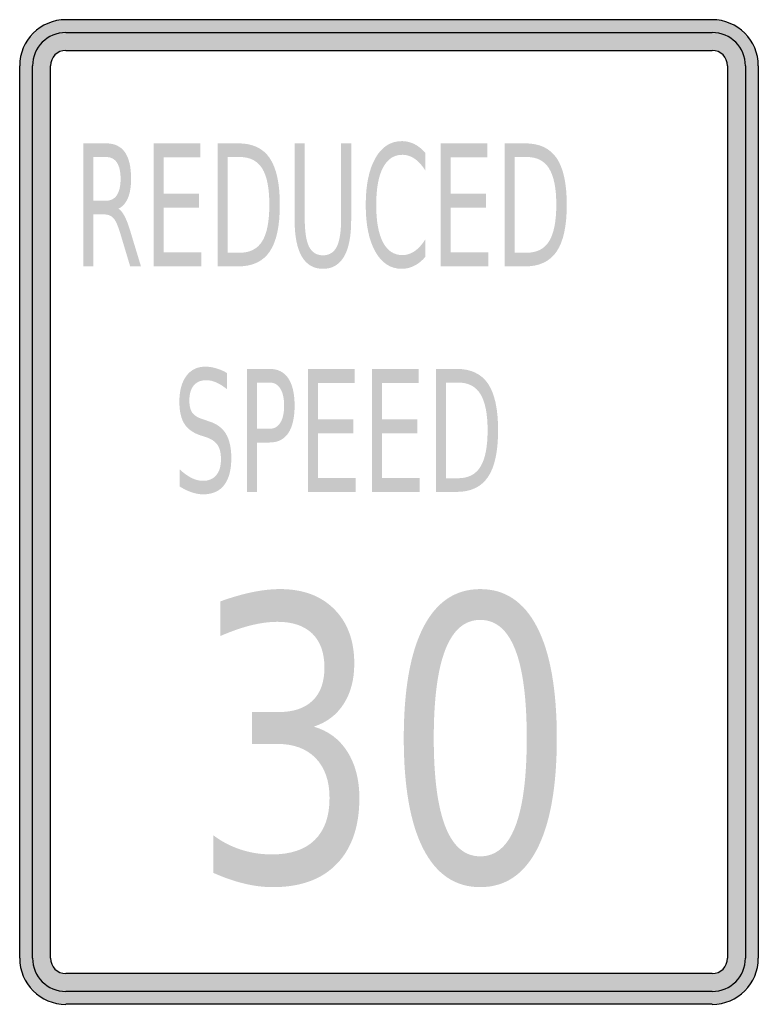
# Model space of a CAD drawing. Header units: inches. Extents: x -0.5 to 0.5, y -0.67 to 0.67.
import ezdxf

# ---------------------------------------------------------------- set-up
doc = ezdxf.new("R2010")
doc.units = ezdxf.units.IN
doc.header["$MEASUREMENT"] = 0

msp = doc.modelspace()

# ---------------------------------------------------------------- hatches: boundary and pattern name
h = msp.add_hatch(color=7)
h.paths.add_polyline_path([(-0.4375, 0.6667), (0.4375, 0.6667), (0.446, 0.666), (0.4542, 0.6644), (0.4618, 0.6618), (0.4691, 0.6582), (0.4758, 0.6535), (0.4818, 0.6484), (0.4869, 0.6424), (0.4915, 0.6358), (0.4951, 0.6284), (0.4978, 0.6207), (0.4993, 0.6127), (0.5, 0.6042), (0.5, -0.6042), (0.4993, -0.6127), (0.4978, -0.6209), (0.4951, -0.6284), (0.4915, -0.6358), (0.4869, -0.6424), (0.4818, -0.6484), (0.4758, -0.6535), (0.4691, -0.6582), (0.4618, -0.6618), (0.4542, -0.6644), (0.446, -0.666), (0.4375, -0.6667), (-0.4375, -0.6667), (-0.446, -0.666), (-0.454, -0.6644), (-0.4618, -0.6618), (-0.4691, -0.6582), (-0.4758, -0.6535), (-0.4818, -0.6484), (-0.4869, -0.6424), (-0.4915, -0.6358), (-0.4951, -0.6284), (-0.4978, -0.6209), (-0.4993, -0.6127), (-0.5, -0.6042), (-0.5, 0.6042), (-0.4993, 0.6127), (-0.4978, 0.6207), (-0.4951, 0.6284), (-0.4915, 0.6358), (-0.4869, 0.6424), (-0.4818, 0.6484), (-0.4758, 0.6535), (-0.4691, 0.6582), (-0.4618, 0.6618), (-0.454, 0.6644), (-0.446, 0.666), (-0.4375, 0.6667)])
h.paths.add_polyline_path([(-0.4582, -0.6042), (-0.4582, 0.6042), (-0.4575, 0.6098), (-0.4555, 0.6147), (-0.4522, 0.6189), (-0.448, 0.6222), (-0.4431, 0.6242), (-0.4375, 0.6249), (0.4375, 0.6249), (0.4431, 0.6242), (0.448, 0.6222), (0.4522, 0.6189), (0.4555, 0.6147), (0.4575, 0.6098), (0.4582, 0.6042), (0.4582, -0.6042), (0.4575, -0.6098), (0.4555, -0.6147), (0.4522, -0.6189), (0.448, -0.6222), (0.4431, -0.6242), (0.4375, -0.6251), (-0.4375, -0.6251), (-0.4431, -0.6242), (-0.448, -0.6222), (-0.4522, -0.6189), (-0.4555, -0.6147), (-0.4575, -0.6098), (-0.4582, -0.6042)], flags=0)
h = msp.add_hatch(color=7)
edge = h.paths.add_edge_path()
edge.add_spline(control_points=[(-0.3663, 0.4107), (-0.3634, 0.4091), (-0.3606, 0.4056), (-0.3578, 0.4002), (-0.3551, 0.3949), (-0.3523, 0.3875), (-0.3496, 0.3781)], knot_values=[0, 0, 0, 0, 1, 1, 1, 2, 2, 2, 2], degree=3, periodic=0)
edge.add_line((-0.3496, 0.3781), (-0.3358, 0.3326))
edge.add_line((-0.3358, 0.3326), (-0.3504, 0.3326))
edge.add_line((-0.3504, 0.3326), (-0.3632, 0.3753))
edge.add_spline(control_points=[(-0.3632, 0.3753), (-0.3665, 0.3865), (-0.3696, 0.3939), (-0.3727, 0.3975), (-0.3758, 0.4012), (-0.3801, 0.403), (-0.3854, 0.403)], knot_values=[0, 0, 0, 0, 1, 1, 1, 2, 2, 2, 2], degree=3, periodic=0)
edge.add_line((-0.3854, 0.403), (-0.4002, 0.403))
edge.add_line((-0.4002, 0.403), (-0.4002, 0.3326))
edge.add_line((-0.4002, 0.3326), (-0.4137, 0.3326))
edge.add_line((-0.4137, 0.3326), (-0.4137, 0.4992))
edge.add_line((-0.4137, 0.4992), (-0.3832, 0.4992))
edge.add_spline(control_points=[(-0.3832, 0.4992), (-0.3717, 0.4992), (-0.3632, 0.4952), (-0.3576, 0.4873), (-0.352, 0.4793), (-0.3492, 0.4673), (-0.3492, 0.4512), (-0.3492, 0.4407), (-0.3506, 0.432), (-0.3535, 0.4251), (-0.3564, 0.4182), (-0.3607, 0.4134), (-0.3663, 0.4107)], knot_values=[0, 0, 0, 0, 1, 1, 1, 2, 2, 2, 3, 3, 3, 4, 4, 4, 4], degree=3, periodic=0)
edge = h.paths.add_edge_path(flags=0)
edge.add_line((-0.4002, 0.4807), (-0.4002, 0.4215))
edge.add_line((-0.4002, 0.4215), (-0.3832, 0.4215))
edge.add_spline(control_points=[(-0.3832, 0.4215), (-0.3767, 0.4215), (-0.3717, 0.424), (-0.3684, 0.4291), (-0.3651, 0.4341), (-0.3634, 0.4415), (-0.3634, 0.4512), (-0.3634, 0.461), (-0.3651, 0.4683), (-0.3684, 0.4733), (-0.3717, 0.4782), (-0.3767, 0.4807), (-0.3832, 0.4807)], knot_values=[0, 0, 0, 0, 1, 1, 1, 2, 2, 2, 3, 3, 3, 4, 4, 4, 4], degree=3, periodic=0)
edge.add_line((-0.3832, 0.4807), (-0.4002, 0.4807))
for points in [[(-0.3184, 0.4992), (-0.2553, 0.4992), (-0.2553, 0.4802), (-0.3049, 0.4802), (-0.3049, 0.4309), (-0.2573, 0.4309), (-0.2573, 0.4119), (-0.3049, 0.4119), (-0.3049, 0.3515), (-0.254, 0.3515), (-0.254, 0.3326), (-0.3184, 0.3326), (-0.3184, 0.4992)], [(0.07, 0.4992), (0.1332, 0.4992), (0.1332, 0.4802), (0.0836, 0.4802), (0.0836, 0.4309), (0.1312, 0.4309), (0.1312, 0.4119), (0.0836, 0.4119), (0.0836, 0.3515), (0.1345, 0.3515), (0.1345, 0.3326), (0.07, 0.3326), (0.07, 0.4992)], [(-0.1096, 0.1938), (-0.0464, 0.1938), (-0.0464, 0.1748), (-0.0961, 0.1748), (-0.0961, 0.1255), (-0.0484, 0.1255), (-0.0484, 0.1065), (-0.0961, 0.1065), (-0.0961, 0.0461), (-0.0452, 0.0461), (-0.0452, 0.0272), (-0.1096, 0.0272), (-0.1096, 0.1938)], [(-0.023, 0.1938), (0.0402, 0.1938), (0.0402, 0.1748), (-0.0094, 0.1748), (-0.0094, 0.1255), (0.0382, 0.1255), (0.0382, 0.1065), (-0.0094, 0.1065), (-0.0094, 0.0461), (0.0415, 0.0461), (0.0415, 0.0272), (-0.023, 0.0272), (-0.023, 0.1938)]]:
    msp.add_hatch(color=7).paths.add_polyline_path(points)
h = msp.add_hatch(color=7)
edge = h.paths.add_edge_path()
edge.add_line((-0.2318, 0.4992), (-0.204, 0.4992))
edge.add_spline(control_points=[(-0.204, 0.4992), (-0.1846, 0.4992), (-0.1704, 0.4925), (-0.1614, 0.4791), (-0.1523, 0.4656), (-0.1478, 0.4446), (-0.1478, 0.4161), (-0.1478, 0.3873), (-0.1523, 0.3662), (-0.1614, 0.3528), (-0.1705, 0.3393), (-0.1847, 0.3326), (-0.204, 0.3326)], knot_values=[0, 0, 0, 0, 1, 1, 1, 2, 2, 2, 3, 3, 3, 4, 4, 4, 4], degree=3, periodic=0)
edge.add_line((-0.204, 0.3326), (-0.2318, 0.3326))
edge.add_line((-0.2318, 0.3326), (-0.2318, 0.4992))
edge = h.paths.add_edge_path(flags=0)
edge.add_line((-0.2183, 0.4807), (-0.2183, 0.3511))
edge.add_line((-0.2183, 0.3511), (-0.202, 0.3511))
edge.add_spline(control_points=[(-0.202, 0.3511), (-0.1882, 0.3511), (-0.1781, 0.3563), (-0.1716, 0.3667), (-0.1652, 0.3771), (-0.162, 0.3936), (-0.162, 0.4161), (-0.162, 0.4384), (-0.1652, 0.4547), (-0.1716, 0.4651), (-0.1781, 0.4755), (-0.1882, 0.4807), (-0.202, 0.4807)], knot_values=[0, 0, 0, 0, 1, 1, 1, 2, 2, 2, 3, 3, 3, 4, 4, 4, 4], degree=3, periodic=0)
edge.add_line((-0.202, 0.4807), (-0.2183, 0.4807))
h = msp.add_hatch(color=7)
edge = h.paths.add_edge_path()
edge.add_line((-0.1278, 0.4992), (-0.1141, 0.4992))
edge.add_line((-0.1141, 0.4992), (-0.1141, 0.398))
edge.add_spline(control_points=[(-0.1141, 0.398), (-0.1141, 0.3801), (-0.1122, 0.3673), (-0.1083, 0.3594), (-0.1044, 0.3516), (-0.0981, 0.3476), (-0.0894, 0.3476), (-0.0807, 0.3476), (-0.0745, 0.3516), (-0.0706, 0.3594), (-0.0667, 0.3673), (-0.0648, 0.3801), (-0.0648, 0.398)], knot_values=[0, 0, 0, 0, 1, 1, 1, 2, 2, 2, 3, 3, 3, 4, 4, 4, 4], degree=3, periodic=0)
edge.add_line((-0.0648, 0.398), (-0.0648, 0.4992))
edge.add_line((-0.0648, 0.4992), (-0.0512, 0.4992))
edge.add_line((-0.0512, 0.4992), (-0.0512, 0.3952))
edge.add_spline(control_points=[(-0.0512, 0.3952), (-0.0512, 0.3735), (-0.0544, 0.3571), (-0.0608, 0.346), (-0.0673, 0.3349), (-0.0768, 0.3293), (-0.0894, 0.3293), (-0.1021, 0.3293), (-0.1116, 0.3349), (-0.1181, 0.346), (-0.1245, 0.3571), (-0.1278, 0.3735), (-0.1278, 0.3952)], knot_values=[0, 0, 0, 0, 1, 1, 1, 2, 2, 2, 3, 3, 3, 4, 4, 4, 4], degree=3, periodic=0)
edge.add_line((-0.1278, 0.3952), (-0.1278, 0.4992))
h = msp.add_hatch(color=7)
edge = h.paths.add_edge_path()
edge.add_line((0.0491, 0.4864), (0.0491, 0.4626))
edge.add_spline(control_points=[(0.0491, 0.4626), (0.0445, 0.4697), (0.0397, 0.475), (0.0345, 0.4785), (0.0293, 0.482), (0.0239, 0.4837), (0.0181, 0.4837), (0.0066, 0.4837), (-0.0021, 0.4779), (-0.0082, 0.4662), (-0.0143, 0.4546), (-0.0173, 0.4378), (-0.0173, 0.4157), (-0.0173, 0.3938), (-0.0143, 0.377), (-0.0082, 0.3653), (-0.0021, 0.3537), (0.0066, 0.3479), (0.0181, 0.3479), (0.0239, 0.3479), (0.0293, 0.3496), (0.0345, 0.3531), (0.0397, 0.3566), (0.0445, 0.3619), (0.0491, 0.369)], knot_values=[0, 0, 0, 0, 1, 1, 1, 2, 2, 2, 3, 3, 3, 4, 4, 4, 5, 5, 5, 6, 6, 6, 7, 7, 7, 8, 8, 8, 8], degree=3, periodic=0)
edge.add_line((0.0491, 0.369), (0.0491, 0.3454))
edge.add_spline(control_points=[(0.0491, 0.3454), (0.0444, 0.34), (0.0394, 0.336), (0.0341, 0.3334), (0.0287, 0.3307), (0.0232, 0.3293), (0.0173, 0.3293), (0.0021, 0.3293), (-0.0098, 0.3371), (-0.0185, 0.3525), (-0.0272, 0.3679), (-0.0315, 0.389), (-0.0315, 0.4157), (-0.0315, 0.4425), (-0.0272, 0.4636), (-0.0185, 0.4791), (-0.0098, 0.4945), (0.0021, 0.5022), (0.0173, 0.5022), (0.0233, 0.5022), (0.0289, 0.5009), (0.0342, 0.4983), (0.0395, 0.4956), (0.0445, 0.4917), (0.0491, 0.4864)], knot_values=[0, 0, 0, 0, 1, 1, 1, 2, 2, 2, 3, 3, 3, 4, 4, 4, 5, 5, 5, 6, 6, 6, 7, 7, 7, 8, 8, 8, 8], degree=3, periodic=0)
h = msp.add_hatch(color=7)
edge = h.paths.add_edge_path()
edge.add_line((0.1566, 0.4992), (0.1844, 0.4992))
edge.add_spline(control_points=[(0.1844, 0.4992), (0.2038, 0.4992), (0.218, 0.4925), (0.2271, 0.4791), (0.2361, 0.4656), (0.2407, 0.4446), (0.2407, 0.4161), (0.2407, 0.3873), (0.2361, 0.3662), (0.227, 0.3528), (0.2179, 0.3393), (0.2037, 0.3326), (0.1844, 0.3326)], knot_values=[0, 0, 0, 0, 1, 1, 1, 2, 2, 2, 3, 3, 3, 4, 4, 4, 4], degree=3, periodic=0)
edge.add_line((0.1844, 0.3326), (0.1566, 0.3326))
edge.add_line((0.1566, 0.3326), (0.1566, 0.4992))
edge = h.paths.add_edge_path(flags=0)
edge.add_line((0.1702, 0.4807), (0.1702, 0.3511))
edge.add_line((0.1702, 0.3511), (0.1865, 0.3511))
edge.add_spline(control_points=[(0.1865, 0.3511), (0.2003, 0.3511), (0.2104, 0.3563), (0.2168, 0.3667), (0.2232, 0.3771), (0.2265, 0.3936), (0.2265, 0.4161), (0.2265, 0.4384), (0.2232, 0.4547), (0.2168, 0.4651), (0.2104, 0.4755), (0.2003, 0.4807), (0.1865, 0.4807)], knot_values=[0, 0, 0, 0, 1, 1, 1, 2, 2, 2, 3, 3, 3, 4, 4, 4, 4], degree=3, periodic=0)
edge.add_line((0.1865, 0.4807), (0.1702, 0.4807))
h = msp.add_hatch(color=7)
edge = h.paths.add_edge_path()
edge.add_line((-0.2195, 0.1883), (-0.2195, 0.1664))
edge.add_spline(control_points=[(-0.2195, 0.1664), (-0.2246, 0.1704), (-0.2294, 0.1735), (-0.234, 0.1755), (-0.2386, 0.1775), (-0.243, 0.1785), (-0.2472, 0.1785), (-0.2546, 0.1785), (-0.2603, 0.1761), (-0.2643, 0.1714), (-0.2683, 0.1666), (-0.2703, 0.1598), (-0.2703, 0.1511), (-0.2703, 0.1437), (-0.2689, 0.1381), (-0.2663, 0.1344), (-0.2636, 0.1306), (-0.2586, 0.1276), (-0.2511, 0.1253)], knot_values=[0, 0, 0, 0, 1, 1, 1, 2, 2, 2, 3, 3, 3, 4, 4, 4, 5, 5, 5, 6, 6, 6, 6], degree=3, periodic=0)
edge.add_line((-0.2511, 0.1253), (-0.243, 0.1225))
edge.add_spline(control_points=[(-0.243, 0.1225), (-0.2329, 0.1193), (-0.2254, 0.1137), (-0.2206, 0.1056), (-0.2159, 0.0975), (-0.2135, 0.0867), (-0.2135, 0.0732), (-0.2135, 0.057), (-0.2167, 0.0448), (-0.2232, 0.0364), (-0.2296, 0.0281), (-0.2392, 0.0239), (-0.2517, 0.0239), (-0.2565, 0.0239), (-0.2615, 0.0248), (-0.2669, 0.0266), (-0.2722, 0.0284), (-0.2777, 0.031), (-0.2834, 0.0345)], knot_values=[0, 0, 0, 0, 1, 1, 1, 2, 2, 2, 3, 3, 3, 4, 4, 4, 5, 5, 5, 6, 6, 6, 6], degree=3, periodic=0)
edge.add_line((-0.2834, 0.0345), (-0.2834, 0.0577))
edge.add_spline(control_points=[(-0.2834, 0.0577), (-0.2779, 0.0526), (-0.2725, 0.0487), (-0.2673, 0.0461), (-0.262, 0.0435), (-0.2568, 0.0422), (-0.2517, 0.0422), (-0.244, 0.0422), (-0.2381, 0.0448), (-0.2339, 0.0498), (-0.2296, 0.0549), (-0.2275, 0.0621), (-0.2275, 0.0715), (-0.2275, 0.0797), (-0.229, 0.0861), (-0.2321, 0.0907), (-0.2351, 0.0953), (-0.2401, 0.0987), (-0.247, 0.1011)], knot_values=[0, 0, 0, 0, 1, 1, 1, 2, 2, 2, 3, 3, 3, 4, 4, 4, 5, 5, 5, 6, 6, 6, 6], degree=3, periodic=0)
edge.add_line((-0.247, 0.1011), (-0.2551, 0.1037))
edge.add_spline(control_points=[(-0.2551, 0.1037), (-0.2653, 0.1071), (-0.2726, 0.1123), (-0.2771, 0.1195), (-0.2816, 0.1266), (-0.2838, 0.1366), (-0.2838, 0.1493), (-0.2838, 0.164), (-0.2807, 0.1756), (-0.2745, 0.1841), (-0.2682, 0.1926), (-0.2597, 0.1968), (-0.2487, 0.1968), (-0.244, 0.1968), (-0.2392, 0.1961), (-0.2344, 0.1947), (-0.2295, 0.1933), (-0.2245, 0.1912), (-0.2195, 0.1883)], knot_values=[0, 0, 0, 0, 1, 1, 1, 2, 2, 2, 3, 3, 3, 4, 4, 4, 5, 5, 5, 6, 6, 6, 6], degree=3, periodic=0)
h = msp.add_hatch(color=7)
edge = h.paths.add_edge_path()
edge.add_line((-0.1923, 0.1938), (-0.1618, 0.1938))
edge.add_spline(control_points=[(-0.1618, 0.1938), (-0.1506, 0.1938), (-0.1421, 0.1896), (-0.1364, 0.1811), (-0.1307, 0.1727), (-0.1278, 0.1603), (-0.1278, 0.144), (-0.1278, 0.1276), (-0.1307, 0.1152), (-0.1364, 0.1067), (-0.1421, 0.0983), (-0.1506, 0.0941), (-0.1618, 0.0941)], knot_values=[0, 0, 0, 0, 1, 1, 1, 2, 2, 2, 3, 3, 3, 4, 4, 4, 4], degree=3, periodic=0)
edge.add_line((-0.1618, 0.0941), (-0.1788, 0.0941))
edge.add_line((-0.1788, 0.0941), (-0.1788, 0.0272))
edge.add_line((-0.1788, 0.0272), (-0.1923, 0.0272))
edge.add_line((-0.1923, 0.0272), (-0.1923, 0.1938))
edge = h.paths.add_edge_path(flags=0)
edge.add_line((-0.1788, 0.1753), (-0.1788, 0.1127))
edge.add_line((-0.1788, 0.1127), (-0.1618, 0.1127))
edge.add_spline(control_points=[(-0.1618, 0.1127), (-0.1555, 0.1127), (-0.1506, 0.1154), (-0.1472, 0.1208), (-0.1437, 0.1262), (-0.142, 0.134), (-0.142, 0.144), (-0.142, 0.154), (-0.1437, 0.1617), (-0.1472, 0.1671), (-0.1506, 0.1726), (-0.1555, 0.1753), (-0.1618, 0.1753)], knot_values=[0, 0, 0, 0, 1, 1, 1, 2, 2, 2, 3, 3, 3, 4, 4, 4, 4], degree=3, periodic=0)
edge.add_line((-0.1618, 0.1753), (-0.1788, 0.1753))
h = msp.add_hatch(color=7)
edge = h.paths.add_edge_path()
edge.add_line((0.0636, 0.1938), (0.0914, 0.1938))
edge.add_spline(control_points=[(0.0914, 0.1938), (0.1108, 0.1938), (0.125, 0.1871), (0.1341, 0.1737), (0.1432, 0.1602), (0.1477, 0.1392), (0.1477, 0.1107), (0.1477, 0.0819), (0.1431, 0.0608), (0.134, 0.0474), (0.1249, 0.0339), (0.1107, 0.0272), (0.0914, 0.0272)], knot_values=[0, 0, 0, 0, 1, 1, 1, 2, 2, 2, 3, 3, 3, 4, 4, 4, 4], degree=3, periodic=0)
edge.add_line((0.0914, 0.0272), (0.0636, 0.0272))
edge.add_line((0.0636, 0.0272), (0.0636, 0.1938))
edge = h.paths.add_edge_path(flags=0)
edge.add_line((0.0772, 0.1753), (0.0772, 0.0457))
edge.add_line((0.0772, 0.0457), (0.0935, 0.0457))
edge.add_spline(control_points=[(0.0935, 0.0457), (0.1073, 0.0457), (0.1174, 0.0509), (0.1238, 0.0613), (0.1302, 0.0717), (0.1335, 0.0882), (0.1335, 0.1107), (0.1335, 0.133), (0.1302, 0.1493), (0.1238, 0.1597), (0.1174, 0.1701), (0.1073, 0.1753), (0.0935, 0.1753)], knot_values=[0, 0, 0, 0, 1, 1, 1, 2, 2, 2, 3, 3, 3, 4, 4, 4, 4], degree=3, periodic=0)
edge.add_line((0.0935, 0.1753), (0.0772, 0.1753))
h = msp.add_hatch(color=7)
edge = h.paths.add_edge_path()
edge.add_spline(control_points=[(-0.1019, -0.2907), (-0.0826, -0.2961), (-0.0674, -0.3073), (-0.0565, -0.3243), (-0.0456, -0.3413), (-0.0401, -0.3623), (-0.0401, -0.3873), (-0.0401, -0.4257), (-0.0503, -0.4554), (-0.0706, -0.4764), (-0.0909, -0.4975), (-0.1198, -0.508), (-0.1573, -0.508), (-0.17, -0.508), (-0.1829, -0.5064), (-0.1963, -0.5031), (-0.2096, -0.4999), (-0.2234, -0.4951), (-0.2377, -0.4887)], knot_values=[0, 0, 0, 0, 1, 1, 1, 2, 2, 2, 3, 3, 3, 4, 4, 4, 5, 5, 5, 6, 6, 6, 6], degree=3, periodic=0)
edge.add_line((-0.2377, -0.4887), (-0.2377, -0.4379))
edge.add_spline(control_points=[(-0.2377, -0.4379), (-0.2264, -0.4464), (-0.214, -0.4528), (-0.2006, -0.4572), (-0.1872, -0.4615), (-0.1732, -0.4637), (-0.1586, -0.4637), (-0.1332, -0.4637), (-0.1138, -0.4572), (-0.1005, -0.4441), (-0.0872, -0.4311), (-0.0805, -0.4122), (-0.0805, -0.3873), (-0.0805, -0.3644), (-0.0867, -0.3465), (-0.099, -0.3336), (-0.1114, -0.3206), (-0.1287, -0.3141), (-0.1508, -0.3141)], knot_values=[0, 0, 0, 0, 1, 1, 1, 2, 2, 2, 3, 3, 3, 4, 4, 4, 5, 5, 5, 6, 6, 6, 6], degree=3, periodic=0)
edge.add_line((-0.1508, -0.3141), (-0.1857, -0.3141))
edge.add_line((-0.1857, -0.3141), (-0.1857, -0.2709))
edge.add_line((-0.1857, -0.2709), (-0.1493, -0.2709))
edge.add_spline(control_points=[(-0.1493, -0.2709), (-0.1293, -0.2709), (-0.114, -0.2657), (-0.1034, -0.2554), (-0.0927, -0.2451), (-0.0874, -0.2302), (-0.0874, -0.2107), (-0.0874, -0.1908), (-0.0929, -0.1754), (-0.1038, -0.1647), (-0.1148, -0.1541), (-0.1304, -0.1487), (-0.1508, -0.1487), (-0.162, -0.1487), (-0.1739, -0.1503), (-0.1866, -0.1534), (-0.1992, -0.1565), (-0.2132, -0.1614), (-0.2285, -0.168)], knot_values=[0, 0, 0, 0, 1, 1, 1, 2, 2, 2, 3, 3, 3, 4, 4, 4, 5, 5, 5, 6, 6, 6, 6], degree=3, periodic=0)
edge.add_line((-0.2285, -0.168), (-0.2285, -0.1211))
edge.add_spline(control_points=[(-0.2285, -0.1211), (-0.2132, -0.1156), (-0.1988, -0.1114), (-0.1853, -0.1086), (-0.1719, -0.1058), (-0.1592, -0.1044), (-0.1473, -0.1044), (-0.1165, -0.1044), (-0.092, -0.1135), (-0.074, -0.1317), (-0.056, -0.1498), (-0.047, -0.1743), (-0.047, -0.2053), (-0.047, -0.2268), (-0.0518, -0.245), (-0.0613, -0.2598), (-0.0708, -0.2747), (-0.0844, -0.285), (-0.1019, -0.2907)], knot_values=[0, 0, 0, 0, 1, 1, 1, 2, 2, 2, 3, 3, 3, 4, 4, 4, 5, 5, 5, 6, 6, 6, 6], degree=3, periodic=0)
h = msp.add_hatch(color=7)
edge = h.paths.add_edge_path()
edge.add_spline(control_points=[(0.1236, -0.1044), (0.1572, -0.1044), (0.1829, -0.1217), (0.2006, -0.1561), (0.2183, -0.1906), (0.2272, -0.2407), (0.2272, -0.3063), (0.2272, -0.3718), (0.2183, -0.4218), (0.2006, -0.4563), (0.1829, -0.4907), (0.1572, -0.508), (0.1236, -0.508), (0.0899, -0.508), (0.0642, -0.4907), (0.0465, -0.4563), (0.0288, -0.4218), (0.02, -0.3718), (0.02, -0.3063), (0.02, -0.2407), (0.0288, -0.1906), (0.0465, -0.1561), (0.0642, -0.1217), (0.0899, -0.1044), (0.1236, -0.1044)], knot_values=[0, 0, 0, 0, 1, 1, 1, 2, 2, 2, 3, 3, 3, 4, 4, 4, 5, 5, 5, 6, 6, 6, 7, 7, 7, 8, 8, 8, 8], degree=3, periodic=0)
edge = h.paths.add_edge_path(flags=0)
edge.add_spline(control_points=[(0.1236, -0.1461), (0.1027, -0.1461), (0.087, -0.1594), (0.0764, -0.1861), (0.0659, -0.2128), (0.0606, -0.2528), (0.0606, -0.3063), (0.0606, -0.3596), (0.0659, -0.3996), (0.0764, -0.4263), (0.087, -0.453), (0.1027, -0.4663), (0.1236, -0.4663), (0.1445, -0.4663), (0.1603, -0.453), (0.1708, -0.4263), (0.1813, -0.3996), (0.1865, -0.3596), (0.1865, -0.3063), (0.1865, -0.2528), (0.1813, -0.2128), (0.1708, -0.1861), (0.1603, -0.1594), (0.1445, -0.1461), (0.1236, -0.1461)], knot_values=[0, 0, 0, 0, 1, 1, 1, 2, 2, 2, 3, 3, 3, 4, 4, 4, 5, 5, 5, 6, 6, 6, 7, 7, 7, 8, 8, 8, 8], degree=3, periodic=0)

# ---------------------------------------------------------------- linework, layer by layer
at = {"color": 7}
for p, q in [((-0.4375, 0.6667), (0.4375, 0.6667)), ((-0.4375, 0.6493), (0.4375, 0.6493)), ((-0.4375, 0.625), (0.4375, 0.625)), ((-0.5, -0.6041), (-0.5, 0.6041)), ((-0.4826, -0.6041), (-0.4826, 0.6041)), ((-0.4583, -0.6041), (-0.4583, 0.6041)), ((0.4583, 0.6041), (0.4583, -0.6041)), ((0.4826, 0.6041), (0.4826, -0.6041)), ((0.5, 0.6041), (0.5, -0.6041)), ((0.4375, -0.625), (-0.4375, -0.625)), ((0.4375, -0.6493), (-0.4375, -0.6493)), ((0.4375, -0.6666), (-0.4375, -0.6666))]:
    msp.add_line(p, q, dxfattribs=at)
for points in [[(-0.4375, 0.6666), (-0.472, 0.6666), (-0.5, 0.6387), (-0.5, 0.6041)], [(0.5, 0.6041), (0.5, 0.6387), (0.472, 0.6666), (0.4375, 0.6666)], [(-0.4375, 0.6493), (-0.4624, 0.6493), (-0.4826, 0.6291), (-0.4826, 0.6041)], [(0.4826, 0.6041), (0.4826, 0.6291), (0.4624, 0.6493), (0.4375, 0.6493)], [(-0.4375, 0.625), (-0.449, 0.625), (-0.4583, 0.6157), (-0.4583, 0.6041)], [(0.4583, 0.6041), (0.4583, 0.6157), (0.449, 0.625), (0.4375, 0.625)], [(-0.5, -0.6042), (-0.5, -0.6387), (-0.472, -0.6667), (-0.4375, -0.6667)], [(-0.4826, -0.6042), (-0.4826, -0.6291), (-0.4624, -0.6493), (-0.4375, -0.6493)], [(-0.4583, -0.6042), (-0.4583, -0.6157), (-0.449, -0.625), (-0.4375, -0.625)], [(0.4375, -0.6667), (0.472, -0.6667), (0.5, -0.6387), (0.5, -0.6042)], [(0.4375, -0.6493), (0.4624, -0.6493), (0.4826, -0.6291), (0.4826, -0.6042)], [(0.4375, -0.625), (0.449, -0.625), (0.4583, -0.6157), (0.4583, -0.6042)]]:
    msp.add_open_spline(points, degree=3, dxfattribs=at)

doc.saveas('drawing.dxf')
